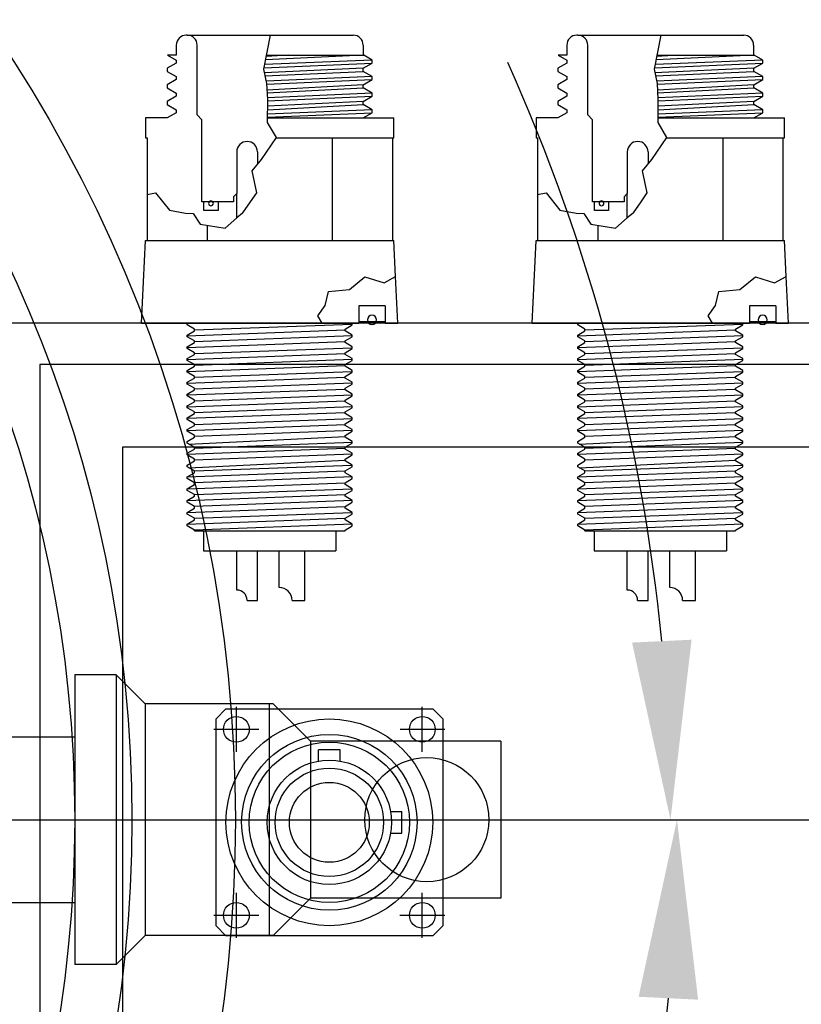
# Model space of a CAD drawing. Extents: x -135 to 10, y 84 to 175.
# Tile 17 of 53: x -59.42 to -54.69, y 104.15 to 110.1. Entities that reach past the tile are written whole.
import ezdxf

# ---------------------------------------------------------------- set-up
doc = ezdxf.new("R2010")
doc.units = 0
doc.header["$LTSCALE"] = 1.5
doc.header["$MEASUREMENT"] = 0
doc.linetypes.add('CENTER', pattern=[2, 1.25, -0.25, 0.25, -0.25])
doc.layers.get('0').update_dxf_attribs({"linetype": 'CONTINUOUS'})
doc.layers.get('DEFPOINTS').update_dxf_attribs({"linetype": 'CONTINUOUS'})
for name, color, linetype in [('DIM', 1, 'CONTINUOUS'), ('HULL', 7, 'CONTINUOUS'), ('J_BOX_FORW', 11, 'CONTINUOUS'), ('SPHERE_FORW', 7, 'CONTINUOUS')]:
    doc.layers.add(name, color=color, linetype=linetype)
doc.styles.add('ENGR', font='Romans', dxfattribs={"oblique": 15})
doc.dimstyles.get("Standard").update_dxf_attribs({"dimtxt": 0.18, "dimasz": 0.18, "dimexe": 0.18, "dimexo": 0.0625, "dimgap": 0.09, "dimtad": 0, "dimtih": 1, "dimtoh": 1, "dimdec": 4, "dimzin": 0, "dimtxsty": 'STANDARD', "dimcen": 0.09, "dimazin": 3, "dimtfac": 1, "dimtdec": 4, "dimtofl": 0, "dimtmove": 0, "dimatfit": 3, "dimtolj": 1, "dimtzin": 0})

# ---------------------------------------------------------------- blocks, each defined once
blk = doc.blocks.new('*D11')
at = {"color": 0, "linetype": 'BYBLOCK'}
for start, end in [(335.70973, 354.45741), (305.54259, 323.93941)]:
    blk.add_arc((-66.6118, 105.266), 11.1687, start, end, dxfattribs=at)
for points in [[(-55.6751, 104.1959), (-55.3155, 104.1785), (-55.4431, 105.266)], [(-60.0219, 96.0268), (-60.2168, 96.3295), (-61.0274, 95.5936)]]:
    blk.add_solid(points, dxfattribs=at)
at = {"layer": 'DEFPOINTS', "color": 0, "linetype": 'BYBLOCK'}
for p in [(-100.5781, 105.266), (-66.6118, 105.266), (0.4895, 105.266), (-58.0561, 98.0869), (-60.1729, 94.1135)]:
    blk.add_point(p, dxfattribs=at)
at = {"color": 0, "linetype": 'BYBLOCK', "insert": (-56.9394, 99.6816), "char_height": 0.9, "attachment_point": 5, "style": 'ENGR'}
blk.add_mtext('\\A1;60°', dxfattribs=at)
blk = doc.blocks.new('*D10')
at = {"color": 0, "linetype": 'BYBLOCK'}
for start, end in [(36.08281, 54.4378), (5.5622, 24.27056)]:
    blk.add_arc((-66.6118, 105.266), 11.1294, start, end, dxfattribs=at)
for points in [[(-60.2366, 114.1682), (-60.0416, 114.4709), (-61.0471, 114.9043)], [(-55.355, 106.3534), (-55.7146, 106.336), (-55.4824, 105.266)]]:
    blk.add_solid(points, dxfattribs=at)
at = {"layer": 'DEFPOINTS', "color": 0, "linetype": 'BYBLOCK'}
for p in [(-60.1729, 116.4184), (-56.1536, 109.0724), (-100.5781, 105.266), (-66.6118, 105.266), (0.4895, 105.266)]:
    blk.add_point(p, dxfattribs=at)
at = {"color": 0, "linetype": 'BYBLOCK', "insert": (-56.9735, 110.8306), "char_height": 0.9, "attachment_point": 5, "style": 'ENGR'}
blk.add_mtext('\\A1;60°', dxfattribs=at)
blk = doc.blocks.new('*D12')
at = {"color": 0, "linetype": 'BYBLOCK'}
for start, end in [(134.83605, 147.71977), (160.50608, 173.73537)]:
    blk.add_arc((-38.9555, 105.266), 9.8825, start, end, dxfattribs=at)
for points in [[(-46.0433, 112.4083), (-45.8038, 112.1395), (-45.1172, 112.9924)], [(-48.5993, 106.3345), (-48.9588, 106.3542), (-48.838, 105.266)]]:
    blk.add_solid(points, dxfattribs=at)
at = {"layer": 'DEFPOINTS', "color": 0, "linetype": 'BYBLOCK'}
for p in [(-45.9425, 114.0274), (-47.1209, 110.833), (-100.5781, 105.266), (-38.9555, 105.266), (0.4895, 105.266)]:
    blk.add_point(p, dxfattribs=at)
at = {"color": 0, "linetype": 'BYBLOCK', "insert": (-47.8594, 109.5538), "char_height": 0.9, "attachment_point": 5, "style": 'ENGR'}
blk.add_mtext('\\A1;51°', dxfattribs=at)
blk = doc.blocks.new('*D13')
at = {"color": 0, "linetype": 'BYBLOCK'}
blk.add_line((-44.4111, 98.4249), (-45.7574, 96.7367), dxfattribs=at)
for start, end in [(186.29855, 199.46098), (212.31697, 225.13002)]:
    blk.add_arc((-38.9555, 105.266), 9.8293, start, end, dxfattribs=at)
for points in [[(-48.9053, 104.1777), (-48.5458, 104.1975), (-48.7849, 105.266)], [(-45.7703, 98.4342), (-46.0099, 98.1655), (-45.084, 97.5811)]]:
    blk.add_solid(points, dxfattribs=at)
at = {"layer": 'DEFPOINTS', "color": 0, "linetype": 'BYBLOCK'}
for p in [(-100.5781, 105.266), (-38.9555, 105.266), (0.4895, 105.266), (-48.3482, 102.3687), (-43.9435, 99.0113)]:
    blk.add_point(p, dxfattribs=at)
at = {"color": 0, "linetype": 'BYBLOCK', "insert": (-47.8115, 101.0012), "char_height": 0.9, "attachment_point": 5, "style": 'ENGR'}
blk.add_mtext('\\A1;51°', dxfattribs=at)
blk = doc.blocks.new('*D16')
at = {"color": 0, "linetype": 'BYBLOCK'}
blk.add_arc((-38.9555, 105.266), 5.9279, 10.45314, 15.26114, dxfattribs=at)
for points in [[(-33.4053, 106.7633), (-33.068, 106.8893), (-33.6147, 107.838)], [(-32.9467, 106.3579), (-33.3052, 106.3251), (-33.0276, 105.266)]]:
    blk.add_solid(points, dxfattribs=at)
at = {"layer": 'DEFPOINTS', "color": 0, "linetype": 'BYBLOCK'}
for p in [(-31.2973, 108.954), (-33.0938, 106.1495), (-100.5781, 105.266), (-38.9555, 105.266), (0.4895, 105.266)]:
    blk.add_point(p, dxfattribs=at)
at = {"color": 0, "linetype": 'BYBLOCK', "insert": (-30.4252, 107.2129), "char_height": 0.9, "attachment_point": 5, "style": 'ENGR'}
blk.add_mtext('\\A1;26°', dxfattribs=at)

msp = doc.modelspace()

# ---------------------------------------------------------------- linework, layer by layer
for p, q in [((-58.833, 106.141), (-59.083, 106.141)), ((-59.083, 106.141), (-59.083, 104.391)), ((-58.833, 106.141), (-58.833, 104.391)), ((-58.658, 105.966), (-58.833, 106.141)), ((-58.658, 105.966), (-58.658, 104.566)), ((-57.883, 105.966), (-58.658, 105.966)), ((-57.908, 105.966), (-57.908, 104.566)), ((-57.658, 105.741), (-57.883, 105.966)), ((-60.3469, 105.766), (-59.083, 105.766)), ((-57.658, 105.741), (-57.658, 104.791)), ((-56.508, 105.741), (-57.658, 105.741)), ((-56.508, 105.741), (-56.508, 104.791)), ((-60.6118, 105.266), (-55.0435, 105.266)), ((-57.658, 104.791), (-57.883, 104.566)), ((-56.508, 104.791), (-57.658, 104.791)), ((-60.3469, 104.766), (-59.083, 104.766)), ((-58.658, 104.566), (-58.833, 104.391)), ((-57.883, 104.566), (-58.658, 104.566)), ((-58.833, 104.391), (-59.083, 104.391))]:
    msp.add_line(p, q)
for centre, radius in [((-66.6118, 105.266), 7.5288), ((-56.9551, 105.266), 0.375)]:
    msp.add_circle(centre, radius)
at = {"layer": 'HULL', "color": 1, "linetype": 'CENTER', "ltscale": 0.5}
msp.add_line((-100.5781, 105.266), (0.4895, 105.266), dxfattribs=at)
at = {"layer": 'J_BOX_FORW'}
for p, q in [((-58.403, 110.006), (-58.409, 110.006)), ((-58.403, 110.006), (-57.406, 110.006)), ((-57.406, 110.006), (-57.4, 110.006)), ((-56.0427, 110.006), (-56.0487, 110.006)), ((-56.0427, 110.006), (-55.0457, 110.006)), ((-55.0457, 110.006), (-55.0397, 110.006)), ((-58.469, 109.946), (-58.469, 109.886)), ((-58.343, 109.524), (-58.343, 109.946)), ((-57.34, 109.946), (-57.34, 109.886)), ((-56.1087, 109.946), (-56.1087, 109.886)), ((-55.9827, 109.524), (-55.9827, 109.946)), ((-54.9797, 109.946), (-54.9797, 109.886)), ((-58.469, 109.886), (-58.5214, 109.886)), ((-58.5214, 109.886), (-58.4695, 109.856)), ((-57.9246, 109.886), (-57.3364, 109.886)), ((-57.2845, 109.856), (-57.3364, 109.886)), ((-56.1611, 109.886), (-56.1092, 109.856)), ((-56.1087, 109.886), (-56.1611, 109.886)), ((-55.5643, 109.886), (-54.9761, 109.886)), ((-54.9242, 109.856), (-54.9761, 109.886)), ((-58.4695, 109.8377), (-58.5245, 109.806)), ((-58.4695, 109.856), (-58.4695, 109.8377)), ((-57.3395, 109.806), (-57.2845, 109.8377)), ((-57.2845, 109.8377), (-57.2845, 109.856)), ((-56.1092, 109.8377), (-56.1642, 109.806)), ((-56.1092, 109.856), (-56.1092, 109.8377)), ((-54.9792, 109.806), (-54.9242, 109.8377)), ((-54.9242, 109.8377), (-54.9242, 109.856)), ((-58.5245, 109.806), (-58.5245, 109.7877)), ((-58.5245, 109.7877), (-58.4695, 109.756)), ((-57.3395, 109.7877), (-57.3395, 109.806)), ((-57.2845, 109.756), (-57.3395, 109.7877)), ((-56.1642, 109.806), (-56.1642, 109.7877)), ((-56.1642, 109.7877), (-56.1092, 109.756)), ((-54.9792, 109.7877), (-54.9792, 109.806)), ((-54.9242, 109.756), (-54.9792, 109.7877)), ((-58.4695, 109.7377), (-58.5245, 109.706)), ((-58.4695, 109.756), (-58.4695, 109.7377)), ((-57.3395, 109.706), (-57.2845, 109.7377)), ((-57.2845, 109.7377), (-57.2845, 109.756)), ((-56.1092, 109.7377), (-56.1642, 109.706)), ((-56.1092, 109.756), (-56.1092, 109.7377)), ((-54.9792, 109.706), (-54.9242, 109.7377)), ((-54.9242, 109.7377), (-54.9242, 109.756)), ((-58.5245, 109.706), (-58.5245, 109.6877)), ((-58.5245, 109.6877), (-58.4695, 109.656)), ((-58.4695, 109.656), (-58.4695, 109.6377)), ((-57.3395, 109.6877), (-57.3395, 109.706)), ((-57.2845, 109.656), (-57.3395, 109.6877)), ((-57.2845, 109.6377), (-57.2845, 109.656)), ((-56.1642, 109.706), (-56.1642, 109.6877)), ((-56.1642, 109.6877), (-56.1092, 109.656)), ((-56.1092, 109.656), (-56.1092, 109.6377)), ((-54.9792, 109.6877), (-54.9792, 109.706)), ((-54.9242, 109.656), (-54.9792, 109.6877)), ((-54.9242, 109.6377), (-54.9242, 109.656)), ((-58.4695, 109.6377), (-58.5245, 109.606)), ((-58.5245, 109.606), (-58.5245, 109.5877)), ((-58.5245, 109.5877), (-58.4695, 109.556)), ((-57.3395, 109.606), (-57.2845, 109.6377)), ((-57.3395, 109.5877), (-57.3395, 109.606)), ((-57.2845, 109.556), (-57.3395, 109.5877)), ((-56.1092, 109.6377), (-56.1642, 109.606)), ((-56.1642, 109.606), (-56.1642, 109.5877)), ((-56.1642, 109.5877), (-56.1092, 109.556)), ((-54.9792, 109.606), (-54.9242, 109.6377)), ((-54.9792, 109.5877), (-54.9792, 109.606)), ((-54.9242, 109.556), (-54.9792, 109.5877)), ((-58.4695, 109.5377), (-58.5245, 109.506)), ((-58.4695, 109.556), (-58.4695, 109.5377)), ((-57.3395, 109.506), (-57.2845, 109.5377)), ((-57.2845, 109.5377), (-57.2845, 109.556)), ((-56.1092, 109.5377), (-56.1642, 109.506)), ((-56.1092, 109.556), (-56.1092, 109.5377)), ((-54.9792, 109.506), (-54.9242, 109.5377)), ((-54.9242, 109.5377), (-54.9242, 109.556)), ((-58.6545, 109.506), (-58.6545, 109.386)), ((-58.5245, 109.506), (-58.6545, 109.506)), ((-58.3145, 109.4955), (-58.343, 109.524)), ((-58.3145, 108.999), (-58.3145, 109.4955)), ((-57.9188, 109.506), (-57.1545, 109.506)), ((-57.1545, 109.386), (-57.1545, 109.506)), ((-56.2942, 109.506), (-56.2942, 109.386)), ((-56.1642, 109.506), (-56.2942, 109.506)), ((-55.9542, 109.4955), (-55.9827, 109.524)), ((-55.9542, 108.999), (-55.9542, 109.4955)), ((-55.5585, 109.506), (-54.7942, 109.506)), ((-54.7942, 109.386), (-54.7942, 109.506)), ((-58.6545, 109.386), (-58.6459, 109.386)), ((-58.6459, 109.386), (-58.6459, 109.0437)), ((-57.8667, 109.386), (-57.1545, 109.386)), ((-57.5263, 109.386), (-57.5263, 108.766)), ((-57.163, 109.386), (-57.163, 108.766)), ((-56.2942, 109.386), (-56.2856, 109.386)), ((-56.2856, 109.386), (-56.2856, 109.0437)), ((-55.5064, 109.386), (-54.7942, 109.386)), ((-55.166, 109.386), (-55.166, 108.766)), ((-54.8028, 109.386), (-54.8028, 108.766)), ((-58.1035, 109.3012), (-58.1035, 109.049)), ((-57.9785, 109.3012), (-57.9785, 109.2284)), ((-55.7433, 109.3012), (-55.7433, 109.049)), ((-55.6183, 109.3012), (-55.6183, 109.2284)), ((-58.6459, 109.0437), (-58.6459, 108.766)), ((-58.302, 108.999), (-58.3145, 108.999)), ((-58.1235, 108.999), (-58.217, 108.999)), ((-58.1035, 109.049), (-58.1235, 109.029)), ((-58.1235, 109.029), (-58.1235, 108.999)), ((-58.1035, 108.9017), (-58.1035, 109.049)), ((-56.2856, 109.0437), (-56.2856, 108.766)), ((-55.9417, 108.999), (-55.9542, 108.999)), ((-55.7633, 108.999), (-55.8567, 108.999)), ((-55.7433, 109.049), (-55.7633, 109.029)), ((-55.7633, 109.029), (-55.7633, 108.999)), ((-55.7433, 108.9017), (-55.7433, 109.049)), ((-58.2826, 108.858), (-58.2826, 108.766)), ((-55.9223, 108.858), (-55.9223, 108.766)), ((-58.6795, 108.266), (-58.6545, 108.766)), ((-58.6545, 108.766), (-57.1545, 108.766)), ((-57.1436, 108.5482), (-57.1545, 108.766)), ((-56.3192, 108.266), (-56.2942, 108.766)), ((-56.2942, 108.766), (-54.7942, 108.766)), ((-54.7833, 108.5482), (-54.7942, 108.766)), ((-57.1295, 108.266), (-57.1436, 108.5482)), ((-54.7692, 108.266), (-54.7833, 108.5482)), ((-57.2062, 108.37), (-57.366, 108.37)), ((-57.366, 108.37), (-57.366, 108.266)), ((-57.2062, 108.37), (-57.2062, 108.266)), ((-54.8459, 108.37), (-55.0057, 108.37)), ((-55.0057, 108.37), (-55.0057, 108.266)), ((-54.8459, 108.37), (-54.8459, 108.266)), ((-51.5442, 108.266), (-59.5442, 108.266)), ((-58.6795, 108.266), (-57.5879, 108.266)), ((-58.4036, 108.2555), (-58.4036, 108.266)), ((-58.3598, 108.2302), (-58.4036, 108.2555)), ((-58.4036, 108.1945), (-58.3598, 108.2198)), ((-58.3598, 108.2198), (-58.3598, 108.2302)), ((-57.5879, 108.266), (-57.366, 108.266)), ((-57.4491, 108.2302), (-57.4053, 108.2555)), ((-57.4491, 108.2198), (-57.4491, 108.2302)), ((-57.4053, 108.1945), (-57.4491, 108.2198)), ((-57.4053, 108.2555), (-57.4053, 108.266)), ((-57.2062, 108.266), (-57.1295, 108.266)), ((-56.3192, 108.266), (-55.2276, 108.266)), ((-56.0433, 108.2555), (-56.0433, 108.266)), ((-55.9995, 108.2302), (-56.0433, 108.2555)), ((-56.0433, 108.1945), (-55.9995, 108.2198)), ((-55.9995, 108.2198), (-55.9995, 108.2302)), ((-55.2276, 108.266), (-55.0057, 108.266)), ((-55.0888, 108.2302), (-55.045, 108.2555)), ((-55.0888, 108.2198), (-55.0888, 108.2302)), ((-55.045, 108.1945), (-55.0888, 108.2198)), ((-55.045, 108.2555), (-55.045, 108.266)), ((-54.8459, 108.266), (-54.7692, 108.266)), ((-58.4036, 108.1841), (-58.4036, 108.1945)), ((-58.3598, 108.1588), (-58.4036, 108.1841)), ((-57.4491, 108.1588), (-57.4053, 108.1841)), ((-57.4053, 108.1841), (-57.4053, 108.1945)), ((-56.0433, 108.1841), (-56.0433, 108.1945)), ((-55.9995, 108.1588), (-56.0433, 108.1841)), ((-55.0888, 108.1588), (-55.045, 108.1841)), ((-55.045, 108.1841), (-55.045, 108.1945)), ((-58.4036, 108.1231), (-58.3598, 108.1484)), ((-58.4036, 108.1127), (-58.4036, 108.1231)), ((-58.3598, 108.0874), (-58.4036, 108.1127)), ((-58.3598, 108.1484), (-58.3598, 108.1588)), ((-57.4491, 108.1484), (-57.4491, 108.1588)), ((-57.4053, 108.1231), (-57.4491, 108.1484)), ((-57.4491, 108.0874), (-57.4053, 108.1127)), ((-57.4053, 108.1127), (-57.4053, 108.1231)), ((-56.0433, 108.1231), (-55.9995, 108.1484)), ((-56.0433, 108.1127), (-56.0433, 108.1231)), ((-55.9995, 108.0874), (-56.0433, 108.1127)), ((-55.9995, 108.1484), (-55.9995, 108.1588)), ((-55.0888, 108.1484), (-55.0888, 108.1588)), ((-55.045, 108.1231), (-55.0888, 108.1484)), ((-55.0888, 108.0874), (-55.045, 108.1127)), ((-55.045, 108.1127), (-55.045, 108.1231)), ((-58.4036, 108.0517), (-58.3598, 108.077)), ((-58.4036, 108.0413), (-58.4036, 108.0517)), ((-58.3598, 108.016), (-58.4036, 108.0413)), ((-58.3598, 108.077), (-58.3598, 108.0874)), ((-57.4491, 108.077), (-57.4491, 108.0874)), ((-57.4053, 108.0517), (-57.4491, 108.077)), ((-57.4491, 108.016), (-57.4053, 108.0413)), ((-57.4053, 108.0413), (-57.4053, 108.0517)), ((-56.0433, 108.0517), (-55.9995, 108.077)), ((-56.0433, 108.0413), (-56.0433, 108.0517)), ((-55.9995, 108.016), (-56.0433, 108.0413)), ((-55.9995, 108.077), (-55.9995, 108.0874)), ((-55.0888, 108.077), (-55.0888, 108.0874)), ((-55.045, 108.0517), (-55.0888, 108.077)), ((-55.0888, 108.016), (-55.045, 108.0413)), ((-55.045, 108.0413), (-55.045, 108.0517)), ((-59.2942, 108.016), (-59.2942, 102.516)), ((-51.7942, 108.016), (-59.2942, 108.016)), ((-58.4036, 107.9802), (-58.3598, 108.0055)), ((-58.3598, 108.0055), (-58.3598, 108.016)), ((-57.4491, 108.0055), (-57.4491, 108.016)), ((-57.4053, 107.9802), (-57.4491, 108.0055)), ((-56.0433, 107.9802), (-55.9995, 108.0055)), ((-55.9995, 108.0055), (-55.9995, 108.016)), ((-55.0888, 108.0055), (-55.0888, 108.016)), ((-55.045, 107.9802), (-55.0888, 108.0055)), ((-58.4036, 107.9698), (-58.4036, 107.9802)), ((-58.3598, 107.9445), (-58.4036, 107.9698)), ((-58.4036, 107.9088), (-58.3598, 107.9341)), ((-58.3598, 107.9341), (-58.3598, 107.9445)), ((-57.4491, 107.9445), (-57.4053, 107.9698)), ((-57.4491, 107.9341), (-57.4491, 107.9445)), ((-57.4053, 107.9088), (-57.4491, 107.9341)), ((-57.4053, 107.9698), (-57.4053, 107.9802)), ((-56.0433, 107.9698), (-56.0433, 107.9802)), ((-55.9995, 107.9445), (-56.0433, 107.9698)), ((-56.0433, 107.9088), (-55.9995, 107.9341)), ((-55.9995, 107.9341), (-55.9995, 107.9445)), ((-55.0888, 107.9445), (-55.045, 107.9698)), ((-55.0888, 107.9341), (-55.0888, 107.9445)), ((-55.045, 107.9088), (-55.0888, 107.9341)), ((-55.045, 107.9698), (-55.045, 107.9802)), ((-58.4036, 107.8984), (-58.4036, 107.9088)), ((-58.3598, 107.8731), (-58.4036, 107.8984)), ((-58.4036, 107.8374), (-58.3598, 107.8627)), ((-58.3598, 107.8627), (-58.3598, 107.8731)), ((-57.4491, 107.8731), (-57.4053, 107.8984)), ((-57.4491, 107.8627), (-57.4491, 107.8731)), ((-57.4053, 107.8374), (-57.4491, 107.8627)), ((-57.4053, 107.8984), (-57.4053, 107.9088)), ((-56.0433, 107.8984), (-56.0433, 107.9088)), ((-55.9995, 107.8731), (-56.0433, 107.8984)), ((-56.0433, 107.8374), (-55.9995, 107.8627)), ((-55.9995, 107.8627), (-55.9995, 107.8731)), ((-55.0888, 107.8731), (-55.045, 107.8984)), ((-55.0888, 107.8627), (-55.0888, 107.8731)), ((-55.045, 107.8374), (-55.0888, 107.8627)), ((-55.045, 107.8984), (-55.045, 107.9088)), ((-58.4036, 107.827), (-58.4036, 107.8374)), ((-58.3598, 107.8017), (-58.4036, 107.827)), ((-57.4491, 107.8017), (-57.4053, 107.827)), ((-57.4053, 107.827), (-57.4053, 107.8374)), ((-56.0433, 107.827), (-56.0433, 107.8374)), ((-55.9995, 107.8017), (-56.0433, 107.827)), ((-55.0888, 107.8017), (-55.045, 107.827)), ((-55.045, 107.827), (-55.045, 107.8374)), ((-58.4036, 107.766), (-58.3598, 107.7913)), ((-58.4036, 107.7555), (-58.4036, 107.766)), ((-58.3598, 107.7302), (-58.4036, 107.7555)), ((-58.3598, 107.7913), (-58.3598, 107.8017)), ((-57.4491, 107.7913), (-57.4491, 107.8017)), ((-57.4053, 107.766), (-57.4491, 107.7913)), ((-57.4491, 107.7302), (-57.4053, 107.7555)), ((-57.4053, 107.7555), (-57.4053, 107.766)), ((-56.0433, 107.766), (-55.9995, 107.7913)), ((-56.0433, 107.7555), (-56.0433, 107.766)), ((-55.9995, 107.7302), (-56.0433, 107.7555)), ((-55.9995, 107.7913), (-55.9995, 107.8017)), ((-55.0888, 107.7913), (-55.0888, 107.8017)), ((-55.045, 107.766), (-55.0888, 107.7913)), ((-55.0888, 107.7302), (-55.045, 107.7555)), ((-55.045, 107.7555), (-55.045, 107.766)), ((-58.4036, 107.6945), (-58.3598, 107.7198)), ((-58.4036, 107.6841), (-58.4036, 107.6945)), ((-58.3598, 107.6588), (-58.4036, 107.6841)), ((-58.3598, 107.7198), (-58.3598, 107.7302)), ((-57.4491, 107.7198), (-57.4491, 107.7302)), ((-57.4053, 107.6945), (-57.4491, 107.7198)), ((-57.4491, 107.6588), (-57.4053, 107.6841)), ((-57.4053, 107.6841), (-57.4053, 107.6945)), ((-56.0433, 107.6945), (-55.9995, 107.7198)), ((-56.0433, 107.6841), (-56.0433, 107.6945)), ((-55.9995, 107.6588), (-56.0433, 107.6841)), ((-55.9995, 107.7198), (-55.9995, 107.7302)), ((-55.0888, 107.7198), (-55.0888, 107.7302)), ((-55.045, 107.6945), (-55.0888, 107.7198)), ((-55.0888, 107.6588), (-55.045, 107.6841)), ((-55.045, 107.6841), (-55.045, 107.6945)), ((-58.4036, 107.6231), (-58.3598, 107.6484)), ((-58.3598, 107.6484), (-58.3598, 107.6588)), ((-57.4491, 107.6484), (-57.4491, 107.6588)), ((-57.4053, 107.6231), (-57.4491, 107.6484)), ((-56.0433, 107.6231), (-55.9995, 107.6484)), ((-55.9995, 107.6484), (-55.9995, 107.6588)), ((-55.0888, 107.6484), (-55.0888, 107.6588)), ((-55.045, 107.6231), (-55.0888, 107.6484)), ((-58.4036, 107.6127), (-58.4036, 107.6231)), ((-58.3598, 107.5874), (-58.4036, 107.6127)), ((-58.4036, 107.5517), (-58.3598, 107.577)), ((-58.3598, 107.577), (-58.3598, 107.5874)), ((-57.4491, 107.5874), (-57.4053, 107.6127)), ((-57.4491, 107.577), (-57.4491, 107.5874)), ((-57.4053, 107.5517), (-57.4491, 107.577)), ((-57.4053, 107.6127), (-57.4053, 107.6231)), ((-56.0433, 107.6127), (-56.0433, 107.6231)), ((-55.9995, 107.5874), (-56.0433, 107.6127)), ((-56.0433, 107.5517), (-55.9995, 107.577)), ((-55.9995, 107.577), (-55.9995, 107.5874)), ((-55.0888, 107.5874), (-55.045, 107.6127)), ((-55.0888, 107.577), (-55.0888, 107.5874)), ((-55.045, 107.5517), (-55.0888, 107.577)), ((-55.045, 107.6127), (-55.045, 107.6231)), ((-58.7942, 107.516), (-58.7942, 103.016)), ((-52.2942, 107.516), (-58.7942, 107.516)), ((-58.4036, 107.5413), (-58.4036, 107.5517)), ((-58.3598, 107.516), (-58.4036, 107.5413)), ((-58.4036, 107.4802), (-58.3598, 107.5055)), ((-58.3598, 107.5055), (-58.3598, 107.516)), ((-57.4491, 107.516), (-57.4053, 107.5413)), ((-57.4491, 107.5055), (-57.4491, 107.516)), ((-57.4053, 107.4802), (-57.4491, 107.5055)), ((-57.4053, 107.5413), (-57.4053, 107.5517)), ((-56.0433, 107.5413), (-56.0433, 107.5517)), ((-55.9995, 107.516), (-56.0433, 107.5413)), ((-56.0433, 107.4802), (-55.9995, 107.5055)), ((-55.9995, 107.5055), (-55.9995, 107.516)), ((-55.0888, 107.516), (-55.045, 107.5413)), ((-55.0888, 107.5055), (-55.0888, 107.516)), ((-55.045, 107.4802), (-55.0888, 107.5055)), ((-55.045, 107.5413), (-55.045, 107.5517)), ((-58.4036, 107.4698), (-58.4036, 107.4802)), ((-58.3598, 107.4445), (-58.4036, 107.4698)), ((-57.4491, 107.4445), (-57.4053, 107.4698)), ((-57.4053, 107.4698), (-57.4053, 107.4802)), ((-56.0433, 107.4698), (-56.0433, 107.4802)), ((-55.9995, 107.4445), (-56.0433, 107.4698)), ((-55.0888, 107.4445), (-55.045, 107.4698)), ((-55.045, 107.4698), (-55.045, 107.4802)), ((-58.4036, 107.4088), (-58.3598, 107.4341)), ((-58.4036, 107.3984), (-58.4036, 107.4088)), ((-58.3598, 107.3731), (-58.4036, 107.3984)), ((-58.3598, 107.4341), (-58.3598, 107.4445)), ((-57.4491, 107.4341), (-57.4491, 107.4445)), ((-57.4053, 107.4088), (-57.4491, 107.4341)), ((-57.4491, 107.3731), (-57.4053, 107.3984)), ((-57.4053, 107.3984), (-57.4053, 107.4088)), ((-56.0433, 107.4088), (-55.9995, 107.4341)), ((-56.0433, 107.3984), (-56.0433, 107.4088)), ((-55.9995, 107.3731), (-56.0433, 107.3984)), ((-55.9995, 107.4341), (-55.9995, 107.4445)), ((-55.0888, 107.4341), (-55.0888, 107.4445)), ((-55.045, 107.4088), (-55.0888, 107.4341)), ((-55.0888, 107.3731), (-55.045, 107.3984)), ((-55.045, 107.3984), (-55.045, 107.4088)), ((-58.4036, 107.3374), (-58.3598, 107.3627)), ((-58.4036, 107.327), (-58.4036, 107.3374)), ((-58.3598, 107.3017), (-58.4036, 107.327)), ((-58.3598, 107.3627), (-58.3598, 107.3731)), ((-57.4491, 107.3627), (-57.4491, 107.3731)), ((-57.4053, 107.3374), (-57.4491, 107.3627)), ((-57.4491, 107.3017), (-57.4053, 107.327)), ((-57.4053, 107.327), (-57.4053, 107.3374)), ((-56.0433, 107.3374), (-55.9995, 107.3627)), ((-56.0433, 107.327), (-56.0433, 107.3374)), ((-55.9995, 107.3017), (-56.0433, 107.327)), ((-55.9995, 107.3627), (-55.9995, 107.3731)), ((-55.0888, 107.3627), (-55.0888, 107.3731)), ((-55.045, 107.3374), (-55.0888, 107.3627)), ((-55.0888, 107.3017), (-55.045, 107.327)), ((-55.045, 107.327), (-55.045, 107.3374)), ((-58.4036, 107.266), (-58.3598, 107.2913)), ((-58.3598, 107.2913), (-58.3598, 107.3017)), ((-57.4491, 107.2913), (-57.4491, 107.3017)), ((-57.4053, 107.266), (-57.4491, 107.2913)), ((-56.0433, 107.266), (-55.9995, 107.2913)), ((-55.9995, 107.2913), (-55.9995, 107.3017)), ((-55.0888, 107.2913), (-55.0888, 107.3017)), ((-55.045, 107.266), (-55.0888, 107.2913)), ((-58.4036, 107.2555), (-58.4036, 107.266)), ((-58.3598, 107.2302), (-58.4036, 107.2555)), ((-58.4036, 107.1945), (-58.3598, 107.2198)), ((-58.3598, 107.2198), (-58.3598, 107.2302)), ((-57.4491, 107.2302), (-57.4053, 107.2555)), ((-57.4491, 107.2198), (-57.4491, 107.2302)), ((-57.4053, 107.1945), (-57.4491, 107.2198)), ((-57.4053, 107.2555), (-57.4053, 107.266)), ((-56.0433, 107.2555), (-56.0433, 107.266)), ((-55.9995, 107.2302), (-56.0433, 107.2555)), ((-56.0433, 107.1945), (-55.9995, 107.2198)), ((-55.9995, 107.2198), (-55.9995, 107.2302)), ((-55.0888, 107.2302), (-55.045, 107.2555)), ((-55.0888, 107.2198), (-55.0888, 107.2302)), ((-55.045, 107.1945), (-55.0888, 107.2198)), ((-55.045, 107.2555), (-55.045, 107.266)), ((-58.4036, 107.1841), (-58.4036, 107.1945)), ((-58.3598, 107.1588), (-58.4036, 107.1841)), ((-58.4036, 107.1231), (-58.3598, 107.1484)), ((-58.3598, 107.1484), (-58.3598, 107.1588)), ((-57.4491, 107.1588), (-57.4053, 107.1841)), ((-57.4491, 107.1484), (-57.4491, 107.1588)), ((-57.4053, 107.1231), (-57.4491, 107.1484)), ((-57.4053, 107.1841), (-57.4053, 107.1945)), ((-56.0433, 107.1841), (-56.0433, 107.1945)), ((-55.9995, 107.1588), (-56.0433, 107.1841)), ((-56.0433, 107.1231), (-55.9995, 107.1484)), ((-55.9995, 107.1484), (-55.9995, 107.1588)), ((-55.0888, 107.1588), (-55.045, 107.1841)), ((-55.0888, 107.1484), (-55.0888, 107.1588)), ((-55.045, 107.1231), (-55.0888, 107.1484)), ((-55.045, 107.1841), (-55.045, 107.1945)), ((-58.4036, 107.1127), (-58.4036, 107.1231)), ((-58.3598, 107.0874), (-58.4036, 107.1127)), ((-57.4491, 107.0874), (-57.4053, 107.1127)), ((-57.4053, 107.1127), (-57.4053, 107.1231)), ((-56.0433, 107.1127), (-56.0433, 107.1231)), ((-55.9995, 107.0874), (-56.0433, 107.1127)), ((-55.0888, 107.0874), (-55.045, 107.1127)), ((-55.045, 107.1127), (-55.045, 107.1231)), ((-58.4036, 107.0517), (-58.3598, 107.077)), ((-58.4036, 107.0413), (-58.4036, 107.0517)), ((-58.3598, 107.016), (-58.4036, 107.0413)), ((-58.3598, 107.077), (-58.3598, 107.0874)), ((-57.4491, 107.077), (-57.4491, 107.0874)), ((-57.4053, 107.0517), (-57.4491, 107.077)), ((-57.4491, 107.016), (-57.4053, 107.0413)), ((-57.4053, 107.0413), (-57.4053, 107.0517)), ((-56.0433, 107.0517), (-55.9995, 107.077)), ((-56.0433, 107.0413), (-56.0433, 107.0517)), ((-55.9995, 107.016), (-56.0433, 107.0413)), ((-55.9995, 107.077), (-55.9995, 107.0874)), ((-55.0888, 107.077), (-55.0888, 107.0874)), ((-55.045, 107.0517), (-55.0888, 107.077)), ((-55.0888, 107.016), (-55.045, 107.0413)), ((-55.045, 107.0413), (-55.045, 107.0517)), ((-58.3598, 107.011), (-58.3598, 107.016)), ((-58.3598, 107.011), (-57.4491, 107.011)), ((-58.3045, 107.011), (-58.3045, 106.891)), ((-57.5045, 107.011), (-57.5045, 106.891)), ((-57.4491, 107.011), (-57.4491, 107.016)), ((-55.9995, 107.011), (-55.9995, 107.016)), ((-55.9995, 107.011), (-55.0888, 107.011)), ((-55.9442, 107.011), (-55.9442, 106.891)), ((-55.1442, 107.011), (-55.1442, 106.891)), ((-55.0888, 107.011), (-55.0888, 107.016)), ((-58.3045, 106.891), (-57.5045, 106.891)), ((-58.1035, 106.6535), (-58.1035, 106.891)), ((-57.9785, 106.591), (-57.9785, 106.891)), ((-57.8475, 106.669), (-57.8475, 106.891)), ((-57.6915, 106.591), (-57.6915, 106.891)), ((-55.9442, 106.891), (-55.1442, 106.891)), ((-55.7433, 106.6535), (-55.7433, 106.891)), ((-55.6183, 106.591), (-55.6183, 106.891)), ((-55.4872, 106.669), (-55.4872, 106.891)), ((-55.3312, 106.591), (-55.3312, 106.891)), ((-58.041, 106.591), (-57.9785, 106.591)), ((-57.7695, 106.591), (-57.6915, 106.591)), ((-55.6808, 106.591), (-55.6183, 106.591)), ((-55.4092, 106.591), (-55.3312, 106.591)), ((-58.2291, 105.875), (-58.1691, 105.9349)), ((-58.1691, 105.9349), (-56.9192, 105.9349)), ((-58.1061, 105.6764), (-58.1061, 105.9475)), ((-56.9822, 105.6764), (-56.9822, 105.9475)), ((-56.9192, 105.9349), (-56.8592, 105.875)), ((-58.2291, 104.6251), (-58.2291, 105.875)), ((-56.8592, 105.875), (-56.8592, 104.6251)), ((-58.2416, 105.812), (-57.9706, 105.812)), ((-57.1164, 105.812), (-56.8467, 105.812)), ((-58.1061, 104.5525), (-58.1061, 104.8236)), ((-56.9822, 104.5525), (-56.9822, 104.8236)), ((-58.2416, 104.6881), (-57.9706, 104.6881)), ((-57.1178, 104.6881), (-56.8467, 104.6881)), ((-58.1691, 104.5651), (-58.2291, 104.6251)), ((-56.8592, 104.6251), (-56.9192, 104.5651)), ((-56.9192, 104.5651), (-58.1691, 104.5651))]:
    msp.add_line(p, q, dxfattribs=at)
at = {"layer": 'J_BOX_FORW', "color": 5}
for p, q in [((-57.9008, 110.006), (-57.9414, 109.8012)), ((-55.5405, 110.006), (-55.5811, 109.8012)), ((-57.9297, 109.8599), (-57.3791, 109.886)), ((-57.7915, 109.886), (-57.9261, 109.8782)), ((-55.5695, 109.8599), (-55.0188, 109.886)), ((-55.4312, 109.886), (-55.5658, 109.8782)), ((-57.9397, 109.8098), (-57.2845, 109.8377)), ((-57.2845, 109.856), (-57.936, 109.8282)), ((-55.5794, 109.8098), (-54.9242, 109.8377)), ((-54.9242, 109.856), (-55.5757, 109.8282)), ((-57.9414, 109.8012), (-57.9239, 109.7135)), ((-57.3395, 109.806), (-57.9367, 109.7779)), ((-57.9331, 109.7598), (-57.3395, 109.7877)), ((-55.5811, 109.8012), (-55.5636, 109.7135)), ((-54.9792, 109.806), (-55.5765, 109.7779)), ((-55.5728, 109.7598), (-54.9792, 109.7877)), ((-57.2845, 109.756), (-57.9269, 109.7286)), ((-57.9239, 109.7135), (-57.9184, 109.6188)), ((-57.9237, 109.7105), (-57.2845, 109.7377)), ((-54.9242, 109.756), (-55.5666, 109.7286)), ((-55.5636, 109.7135), (-55.5581, 109.6188)), ((-55.5634, 109.7105), (-54.9242, 109.7377)), ((-57.3395, 109.706), (-57.9216, 109.6742)), ((-57.9207, 109.6581), (-57.3395, 109.6877)), ((-57.2845, 109.656), (-57.9188, 109.627)), ((-54.9792, 109.706), (-55.5613, 109.6742)), ((-55.5604, 109.6581), (-54.9792, 109.6877)), ((-54.9242, 109.656), (-55.5586, 109.627)), ((-57.9184, 109.6188), (-57.9189, 109.4786)), ((-57.9186, 109.5551), (-57.3395, 109.5877)), ((-57.3395, 109.606), (-57.9185, 109.5766)), ((-57.9184, 109.6088), (-57.2845, 109.6377)), ((-55.5581, 109.6188), (-55.5586, 109.4786)), ((-55.5583, 109.5551), (-54.9792, 109.5877)), ((-54.9792, 109.606), (-55.5582, 109.5766)), ((-55.5581, 109.6088), (-54.9242, 109.6377)), ((-57.9188, 109.5099), (-57.2845, 109.5377)), ((-57.2845, 109.556), (-57.9187, 109.5282)), ((-55.5585, 109.5099), (-54.9242, 109.5377)), ((-54.9242, 109.556), (-55.5584, 109.5282)), ((-57.9189, 109.4786), (-57.8663, 109.3874)), ((-55.5586, 109.4786), (-55.506, 109.3874)), ((-57.8663, 109.3874), (-57.9569, 109.2541)), ((-55.506, 109.3874), (-55.5966, 109.2541)), ((-57.9569, 109.2541), (-58.013, 109.1875)), ((-55.5966, 109.2541), (-55.6527, 109.1875)), ((-58.013, 109.1875), (-57.985, 109.0543)), ((-55.6527, 109.1875), (-55.6247, 109.0543)), ((-58.6459, 109.0437), (-58.595, 109.0543)), ((-58.595, 109.0543), (-58.5108, 108.9491)), ((-57.985, 109.0543), (-58.0229, 108.999)), ((-56.2856, 109.0437), (-56.2347, 109.0543)), ((-56.2347, 109.0543), (-56.1505, 108.9491)), ((-55.6247, 109.0543), (-55.6626, 108.999)), ((-58.217, 108.999), (-58.302, 108.999)), ((-58.302, 108.947), (-58.302, 108.999)), ((-58.217, 108.999), (-58.217, 108.947)), ((-58.0229, 108.999), (-58.0681, 108.933)), ((-55.8567, 108.999), (-55.9417, 108.999)), ((-55.9417, 108.947), (-55.9417, 108.999)), ((-55.8567, 108.999), (-55.8567, 108.947)), ((-55.6626, 108.999), (-55.7078, 108.933)), ((-58.5108, 108.9491), (-58.4127, 108.9315)), ((-58.217, 108.947), (-58.302, 108.947)), ((-56.1505, 108.9491), (-56.0524, 108.9315)), ((-55.8567, 108.947), (-55.9417, 108.947)), ((-58.4127, 108.9315), (-58.3671, 108.928)), ((-58.3671, 108.928), (-58.325, 108.8649)), ((-58.1743, 108.8403), (-58.1035, 108.9017)), ((-58.0691, 108.9315), (-58.1035, 108.9017)), ((-58.0681, 108.933), (-58.0691, 108.9315)), ((-56.0524, 108.9315), (-56.0068, 108.928)), ((-56.0068, 108.928), (-55.9647, 108.8649)), ((-55.814, 108.8403), (-55.7433, 108.9017)), ((-55.7088, 108.9315), (-55.7433, 108.9017)), ((-55.7078, 108.933), (-55.7088, 108.9315)), ((-58.325, 108.8649), (-58.1743, 108.8403)), ((-55.9647, 108.8649), (-55.814, 108.8403)), ((-57.4229, 108.4693), (-57.3287, 108.5461)), ((-57.3287, 108.5461), (-57.2138, 108.5106)), ((-57.2138, 108.5106), (-57.1436, 108.5482)), ((-55.0627, 108.4693), (-54.9684, 108.5461)), ((-54.9684, 108.5461), (-54.8535, 108.5106)), ((-54.8535, 108.5106), (-54.7833, 108.5482)), ((-57.5702, 108.372), (-57.5496, 108.4575)), ((-57.5496, 108.4575), (-57.4229, 108.4693)), ((-55.21, 108.372), (-55.1893, 108.4575)), ((-55.1893, 108.4575), (-55.0627, 108.4693)), ((-57.6144, 108.31), (-57.5702, 108.372)), ((-55.2541, 108.31), (-55.21, 108.372)), ((-57.5879, 108.266), (-57.6144, 108.31)), ((-55.2276, 108.266), (-55.2541, 108.31)), ((-58.4036, 108.1893), (-57.4491, 108.225)), ((-58.3598, 108.225), (-57.4053, 108.2608)), ((-57.2062, 108.274), (-57.366, 108.274)), ((-56.0433, 108.1893), (-55.0888, 108.225)), ((-55.9995, 108.225), (-55.045, 108.2608)), ((-54.8459, 108.274), (-55.0057, 108.274)), ((-57.4053, 108.1893), (-58.3598, 108.1536)), ((-55.045, 108.1893), (-55.9995, 108.1536)), ((-57.4491, 108.1536), (-58.4036, 108.1179)), ((-58.3598, 108.0822), (-57.4053, 108.1179)), ((-55.0888, 108.1536), (-56.0433, 108.1179)), ((-55.9995, 108.0822), (-55.045, 108.1179)), ((-58.4036, 108.0465), (-57.4491, 108.0822)), ((-57.4053, 108.0465), (-58.3598, 108.0108)), ((-56.0433, 108.0465), (-55.0888, 108.0822)), ((-55.045, 108.0465), (-55.9995, 108.0108)), ((-58.4036, 107.975), (-57.4491, 108.0108)), ((-56.0433, 107.975), (-55.0888, 108.0108)), ((-58.4036, 107.9036), (-57.4491, 107.9393)), ((-58.3598, 107.9393), (-57.4053, 107.975)), ((-56.0433, 107.9036), (-55.0888, 107.9393)), ((-55.9995, 107.9393), (-55.045, 107.975)), ((-58.4036, 107.8322), (-57.4491, 107.8679)), ((-57.4053, 107.9036), (-58.3598, 107.8679)), ((-56.0433, 107.8322), (-55.0888, 107.8679)), ((-55.045, 107.9036), (-55.9995, 107.8679)), ((-58.3598, 107.7965), (-57.4053, 107.8322)), ((-55.9995, 107.7965), (-55.045, 107.8322)), ((-58.4036, 107.7608), (-57.4491, 107.7965)), ((-57.4053, 107.7608), (-58.3598, 107.725)), ((-56.0433, 107.7608), (-55.0888, 107.7965)), ((-55.045, 107.7608), (-55.9995, 107.725)), ((-57.4491, 107.725), (-58.4036, 107.6893)), ((-58.3598, 107.6536), (-57.4053, 107.6893)), ((-55.0888, 107.725), (-56.0433, 107.6893)), ((-55.9995, 107.6536), (-55.045, 107.6893)), ((-58.4036, 107.6179), (-57.4491, 107.6536)), ((-56.0433, 107.6179), (-55.0888, 107.6536)), ((-58.3929, 107.535), (-57.4491, 107.5822)), ((-57.4053, 107.6179), (-58.3598, 107.5822)), ((-56.0326, 107.535), (-55.0888, 107.5822)), ((-55.045, 107.6179), (-55.9995, 107.5822)), ((-58.4036, 107.475), (-57.4491, 107.5108)), ((-58.3598, 107.5108), (-57.4053, 107.5465)), ((-56.0433, 107.475), (-55.0888, 107.5108)), ((-55.9995, 107.5108), (-55.045, 107.5465)), ((-57.4053, 107.475), (-58.3598, 107.4393)), ((-55.045, 107.475), (-55.9995, 107.4393)), ((-58.3929, 107.3922), (-57.4491, 107.4393)), ((-58.3598, 107.3731), (-57.4053, 107.4088)), ((-56.0326, 107.3922), (-55.0888, 107.4393)), ((-55.9995, 107.3731), (-55.045, 107.4088)), ((-58.4036, 107.3374), (-57.4491, 107.3731)), ((-57.4053, 107.3374), (-58.3598, 107.3017)), ((-56.0433, 107.3374), (-55.0888, 107.3731)), ((-55.045, 107.3374), (-55.9995, 107.3017)), ((-58.4036, 107.266), (-57.4491, 107.3017)), ((-56.0433, 107.266), (-55.0888, 107.3017)), ((-58.4036, 107.1945), (-57.4491, 107.2302)), ((-58.3598, 107.2302), (-57.4053, 107.266)), ((-56.0433, 107.1945), (-55.0888, 107.2302)), ((-55.9995, 107.2302), (-55.045, 107.266)), ((-58.4036, 107.1231), (-57.4491, 107.1588)), ((-57.4053, 107.1945), (-58.3598, 107.1588)), ((-56.0433, 107.1231), (-55.0888, 107.1588)), ((-55.045, 107.1945), (-55.9995, 107.1588)), ((-58.3598, 107.0874), (-57.4053, 107.1231)), ((-55.9995, 107.0874), (-55.045, 107.1231)), ((-58.4036, 107.0517), (-57.4491, 107.0874)), ((-57.4053, 107.0517), (-58.3598, 107.016)), ((-56.0433, 107.0517), (-55.0888, 107.0874)), ((-55.045, 107.0517), (-55.9995, 107.016))]:
    msp.add_line(p, q, dxfattribs=at)
at = {"layer": 'J_BOX_FORW', "color": 7}
for p, q in [((-57.4792, 105.6875), (-57.6092, 105.6875)), ((-57.6092, 105.6203), (-57.6092, 105.6875)), ((-57.4792, 105.6203), (-57.4792, 105.6875)), ((-57.1739, 105.315), (-57.1067, 105.315)), ((-57.1067, 105.185), (-57.1067, 105.315)), ((-57.1739, 105.185), (-57.1067, 105.185))]:
    msp.add_line(p, q, dxfattribs=at)
at = {"layer": 'J_BOX_FORW'}
for centre, radius in [((-58.1061, 105.812), 0.078), ((-57.5442, 105.25), 0.6249), ((-56.9822, 105.812), 0.078), ((-57.5442, 105.25), 0.2411), ((-58.1061, 104.6881), 0.078), ((-56.9822, 104.6881), 0.078)]:
    msp.add_circle(centre, radius, dxfattribs=at)
at = {"layer": 'J_BOX_FORW', "color": 7}
for radius in [0.5305, 0.4845, 0.376, 0.3278]:
    msp.add_circle((-57.5442, 105.25), radius, dxfattribs=at)
at = {"layer": 'J_BOX_FORW'}
for centre, radius, start, end in [((-58.409, 109.946), 0.06, 90, 180), ((-58.403, 109.946), 0.06, 0, 90), ((-57.4, 109.946), 0.06, 0, 90), ((-56.0487, 109.946), 0.06, 90, 180), ((-56.0427, 109.946), 0.06, 0, 90), ((-55.0397, 109.946), 0.06, 0, 90), ((-58.041, 109.3012), 0.0625, 0, 180), ((-55.6808, 109.3012), 0.0625, 0, 180), ((-58.1035, 106.591), 0.0625, 0, 90), ((-57.8475, 106.591), 0.078, 0, 90), ((-55.7433, 106.591), 0.0625, 0, 90), ((-55.4872, 106.591), 0.078, 0, 90)]:
    msp.add_arc(centre, radius, start, end, dxfattribs=at)
at = {"layer": 'J_BOX_FORW', "color": 7}
for centre, radius, start, end in [((-58.2595, 108.9901), 0.0144, 0, 180), ((-55.8992, 108.9901), 0.0144, 0, 180), ((-58.2595, 108.9901), 0.0144, 180, 0), ((-55.8992, 108.9901), 0.0144, 180, 0), ((-57.2861, 108.2863), 0.0275, 0, 180), ((-57.2861, 108.2863), 0.0275, 180, 0), ((-54.9258, 108.2863), 0.0275, 0, 180), ((-54.9258, 108.2863), 0.0275, 180, 0)]:
    msp.add_arc(centre, radius, start, end, dxfattribs=at)
at = {"layer": 'SPHERE_FORW'}
for radius in [8.5, 7.875]:
    msp.add_circle((-66.6118, 105.266), radius, dxfattribs=at)

# ---------------------------------------------------------------- dimensions: what is measured, and where the dimension line sits
at = {"layer": 'DIM'}
for base, line1, line2, picture, middle in [((-56.1536, 109.0724), ((-100.5781, 105.266), (0.4895, 105.266)), ((-66.6118, 105.266), (-60.1729, 116.4184)), '*D10', (-56.9735, 110.8306)), ((-47.1209, 110.833), ((-100.5781, 105.266), (0.4895, 105.266)), ((-38.9555, 105.266), (-45.9425, 114.0274)), '*D12', (-47.8594, 109.5538)), ((-33.0938, 106.1495), ((-100.5781, 105.266), (0.4895, 105.266)), ((-38.9555, 105.266), (-31.2973, 108.954)), '*D16', (-30.4252, 107.2129)), ((-58.0561, 98.0869), ((-66.6118, 105.266), (-60.1729, 94.1135)), ((-100.5781, 105.266), (0.4895, 105.266)), '*D11', (-56.9394, 99.6816)), ((-48.3482, 102.3687), ((-38.9555, 105.266), (-43.9435, 99.0113)), ((-100.5781, 105.266), (0.4895, 105.266)), '*D13', (-47.8115, 101.0012))]:
    dim = msp.add_angular_dim_2l(base=base, line1=line1, line2=line2, dimstyle='STANDARD', override={"dimscale": 6, "dimtxt": 0.15, "dimexo": 0.125, "dimdec": 0, "dimtxsty": 'ENGR', "dimtdec": 0}, dxfattribs=at)
    dim.commit()
    dim.dimension.update_dxf_attribs({"geometry": picture, "text_midpoint": middle})

doc.saveas('drawing.dxf')
